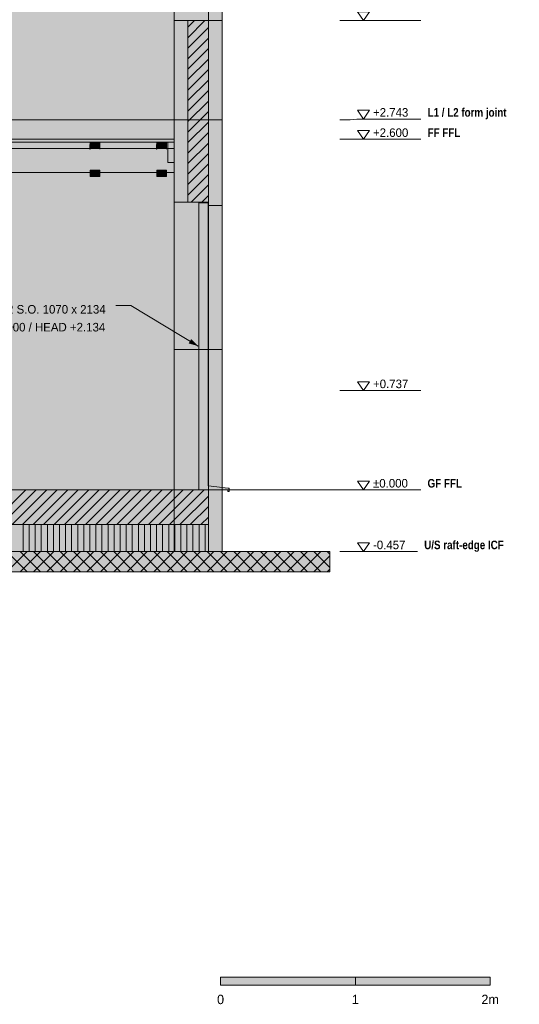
# Model space of a CAD drawing. Header units: millimetres. Extents: x -2519 to 11331, y -3814 to 9252.
# Tile 13 of 14: x 6490 to 10197, y -3814 to 3487. Entities that reach past the tile are written whole.
import ezdxf
from ezdxf.enums import TextEntityAlignment as Align

# ---------------------------------------------------------------- set-up
doc = ezdxf.new("R2010")
doc.units = ezdxf.units.MM
doc.linetypes.add('DASHED', pattern=[1.524, 1.27, -0.254])
for name, color, linetype in [('FILL-C_BDBDBF', 7, 'Continuous'), ('FILL-EPS', 7, 'Continuous'), ('FILL-INK', 7, 'Continuous'), ('FILL-LIGHT', 7, 'Continuous'), ('FILL-MASONRY_FILL', 7, 'Continuous'), ('FILL-STEEL_GREY', 7, 'Continuous'), ('FILL-TIMBER', 7, 'Continuous'), ('FILL-WHITE', 7, 'Continuous'), ('LINE-C_BF9E33', 7, 'Continuous'), ('LINE-CORE', 7, 'Continuous'), ('LINE-INK', 7, 'Continuous'), ('LINE-STEEL-DASH', 7, 'DASHED'), ('LINE-STEEL_GREY', 7, 'Continuous'), ('LINE-TIMBER_DK', 7, 'Continuous'), ('TEXT-INK', 7, 'Continuous'), ('TEXT-STEEL', 7, 'Continuous')]:
    doc.layers.add(name, color=color, linetype=linetype)
doc.styles.add('OpenSansCondensed-Bold', font='OpenSansCondensed-Bold.ttf')

msp = doc.modelspace()

# ---------------------------------------------------------------- hatches: boundary and pattern name
at = {"layer": 'FILL-C_BDBDBF', "true_color": 0xbdbdbf}
h = msp.add_hatch(color=9, dxfattribs=at)
h.dxf.hatch_style = 1
h.paths.add_polyline_path([(7776.9, 3480.2), (7832.4, 3480.2), (7889.9, 3480.2), (7889.9, 2134.1), (7737.5, 2134.1), (7737.5, 3480.2), (7774.2, 3480.2)])
at = {"layer": 'FILL-EPS', "true_color": 0xccffff}
h = msp.add_hatch(color=7, dxfattribs=at)
h.dxf.hatch_style = 1
h.paths.add_polyline_path([(7635.9, 3080.2), (7635.9, 3480.2), (7737.5, 3480.2), (7737.5, 2134.1), (7642.8, 2134.1), (7635.9, 2134.1), (7635.9, 2136.3), (7635.9, 2178.7), (7635.9, 2239.1), (7635.9, 2305.6), (7635.9, 2326.2), (7635.9, 2743.2), (7635.9, 3055.8)])
h = msp.add_hatch(color=7, dxfattribs=at)
h.dxf.hatch_style = 1
h.paths.add_polyline_path([(7991.5, 2529.2), (7991.5, 2519.6), (7991.5, 2484.3), (7991.5, 2454.9), (7991.5, 2431.4), (7991.5, 2385.7), (7991.5, 2239.6), (7991.5, 2109.1), (7891.4, 2109.1), (7891, 2109.1), (7891, 2109.2), (7891, 2134.1), (7889.9, 2134.1), (7889.9, 3480.2), (7945.6, 3480.2), (7991.5, 3480.2), (7991.5, 3430.2), (7991.5, 3380.1), (7991.5, 2743.2)])
h = msp.add_hatch(color=7, dxfattribs=at)
h.dxf.hatch_style = 1
h.paths.add_polyline_path([(7889.9, 0), (7958, 0), (7991.5, 0), (7991.5, -306.5), (7991.5, -457.2), (7958, -457.2), (7889.9, -457.2), (7889.9, -150.8)])
at = {"layer": 'FILL-INK', "true_color": 0x1a1a1a}
h = msp.add_hatch(color=250, dxfattribs=at)
h.dxf.hatch_style = 1
h.paths.add_polyline_path([(7012.6, 2525.8), (7012.5, 2525.8), (7011.4, 2525.8), (7011.4, 2528.3), (7011.4, 2560.6), (7011.4, 2560.6), (7012.6, 2560.6), (7012.6, 2528.3)])
h = msp.add_hatch(color=250, dxfattribs=at)
h.dxf.hatch_style = 1
h.paths.add_polyline_path([(7085.8, 2525.8), (7085.7, 2525.8), (7084.6, 2525.8), (7084.6, 2528.3), (7084.6, 2560.6), (7084.6, 2560.6), (7085.8, 2560.6), (7085.8, 2528.3)])
h = msp.add_hatch(color=250, dxfattribs=at)
h.dxf.hatch_style = 1
h.paths.add_polyline_path([(7506.9, 2525.8), (7506.8, 2525.8), (7505.7, 2525.8), (7505.7, 2528.3), (7505.7, 2560.6), (7505.7, 2560.6), (7506.9, 2560.6), (7506.9, 2528.3)])
h = msp.add_hatch(color=250, dxfattribs=at)
h.dxf.hatch_style = 1
h.paths.add_polyline_path([(7580.1, 2525.8), (7580, 2525.8), (7578.9, 2525.8), (7578.9, 2528.3), (7578.9, 2560.6), (7578.9, 2560.6), (7580.1, 2560.6), (7580.1, 2528.3)])
at = {"layer": 'FILL-INK', "true_color": 0x1a1a1f}
h = msp.add_hatch(color=250, dxfattribs=at)
h.dxf.hatch_style = 1
h.paths.add_polyline_path([(7813.7, 1066.8), (7743.9, 1086.5), (7763.5, 1119.1)])
at = {"layer": 'FILL-INK', "true_color": 0x14141a}
h = msp.add_hatch(color=250, dxfattribs=at)
h.dxf.hatch_style = 1
h.paths.add_polyline_path([(7980.6, -3673), (8980.6, -3673), (8980.6, -3613), (7980.6, -3613)])
at = {"layer": 'FILL-LIGHT', "true_color": 0xcccccf}
h = msp.add_hatch(color=254, dxfattribs=at)
h.dxf.hatch_style = 1
h.paths.add_polyline_path([(2723.9, -257.2), (101.6, -257.2), (101.6, -170.6), (101.6, 0), (5267.5, 0), (7889.9, 0), (7889.9, -86.6), (7889.9, -257.2)])
at = {"layer": 'FILL-MASONRY_FILL', "true_color": 0xe0d9cc}
h = msp.add_hatch(color=254, dxfattribs=at)
h.dxf.hatch_style = 1
h.paths.add_polyline_path([(2628.3, -607.2), (-800, -607.2), (-800, -553.6), (-800, -457.2), (5363.2, -457.2), (8791.5, -457.2), (8791.5, -510.8), (8791.5, -607.2)])
at = {"layer": 'FILL-STEEL_GREY', "true_color": 0x737378}
h = msp.add_hatch(color=8, dxfattribs=at)
h.dxf.hatch_style = 1
h.paths.add_polyline_path([(355.6, 2589.8), (355.6, 2600), (1470, 2600), (2755.6, 2600), (3870, 2600), (5155.6, 2600), (6270, 2600), (7555.6, 2600), (7592.9, 2600), (7635.9, 2600), (7635.9, 2588.2), (7635.9, 2578), (7598.6, 2578), (7555.6, 2578), (6441.2, 2578), (5155.6, 2578), (4041.2, 2578), (2755.6, 2578), (1641.2, 2578), (355.6, 2578)])
at = {"layer": 'FILL-TIMBER', "true_color": 0xedd6a8}
h = msp.add_hatch(color=41, dxfattribs=at)
h.dxf.hatch_style = 1
h.paths.add_polyline_path([(7084.6, 2578), (7084.6, 2555.1), (7084.6, 2531), (7047.8, 2531), (7012.6, 2531), (7012.6, 2553.9), (7012.6, 2578), (7049.4, 2578)])
h = msp.add_hatch(color=41, dxfattribs=at)
h.dxf.hatch_style = 1
h.paths.add_polyline_path([(7578.9, 2578), (7578.9, 2555.1), (7578.9, 2531), (7542.1, 2531), (7506.9, 2531), (7506.9, 2553.9), (7506.9, 2578), (7543.7, 2578)])
h = msp.add_hatch(color=41, dxfattribs=at)
h.dxf.hatch_style = 1
h.paths.add_polyline_path([(7635.9, 2578), (7635.9, 2476.2), (7635.9, 2428), (7620.8, 2428), (7588.9, 2428), (7588.9, 2529.8), (7588.9, 2578), (7604, 2578)])
h = msp.add_hatch(color=41, dxfattribs=at)
h.dxf.hatch_style = 1
h.paths.add_polyline_path([(7084.6, 2372), (7084.6, 2348.8), (7084.6, 2325), (7048.2, 2325), (7012.6, 2325), (7012.6, 2348.2), (7012.6, 2372), (7049, 2372)])
h = msp.add_hatch(color=41, dxfattribs=at)
h.dxf.hatch_style = 1
h.paths.add_polyline_path([(7578.9, 2372), (7578.9, 2348.8), (7578.9, 2325), (7542.5, 2325), (7506.9, 2325), (7506.9, 2348.2), (7506.9, 2372), (7543.3, 2372)])
h = msp.add_hatch(color=41, dxfattribs=at)
h.dxf.hatch_style = 1
h.paths.add_polyline_path([(7819.7, 2129.1), (7888.1, 2129.1), (7889.7, 2129.1), (7889.7, 2127.5), (7889.7, 2059.1), (7889.7, 1363.4), (7889.7, 30), (8038.1, 12.1), (8038.7, 12), (8044.7, 12), (8044.7, 12), (8044.7, 11.9), (8044.7, -12), (8034.7, -12), (8034.7, -12), (8034.7, -12), (8034.7, 0), (7820.5, 0), (7819.7, 0), (7819.7, 0.1), (7819.7, 30), (7819.7, 725.7), (7819.7, 2059.1), (7819.7, 2060.7)])
at = {"layer": 'FILL-TIMBER', "true_color": 0xfced9e}
h = msp.add_hatch(color=41, dxfattribs=at)
h.dxf.hatch_style = 1
h.paths.add_polyline_path([(7889.9, -457.2), (2723.9, -457.2), (101.6, -457.2), (101.6, -423.5), (101.6, -357.2), (101.6, -323.5), (101.6, -257.2), (5267.5, -257.2), (7889.9, -257.2), (7889.9, -290.9), (7889.9, -357.2), (7889.9, -390.9)])
at = {"layer": 'FILL-WHITE', "true_color": 0xffffff}
h = msp.add_hatch(color=7, dxfattribs=at)
h.dxf.hatch_style = 1
h.paths.add_polyline_path([(355.9, 5288.2), (3903.7, 7772.4), (4087.8, 7772.4), (4203.3, 7691.6), (4203.5, 7691.4), (4203.8, 7691.6), (4204.9, 7690.4), (7635.6, 5288.2), (7635.6, 2743.2), (355.9, 2743.2)])
h = msp.add_hatch(color=7, dxfattribs=at)
h.dxf.hatch_style = 1
h.paths.add_polyline_path([(355.9, 5029.2), (365.8, 5029.2), (365.8, 5295.2), (3903.7, 7772.4), (4087.8, 7772.4), (4213.5, 7684.4), (4431.4, 7531.9), (4431.6, 7531.7), (4431.7, 7531.7), (4433, 7530.7), (4433, 7530.7), (4433, 7530.7), (7625.7, 5295.2), (7625.7, 5029.2), (7635.6, 5029.2), (7635.6, 2743.2), (355.9, 2743.2)])
h = msp.add_hatch(color=7, dxfattribs=at)
h.dxf.hatch_style = 1
h.paths.add_polyline_path([(7635.6, 5288.2), (7991.5, 5039), (7991.5, 5039), (7991.5, 5039.1), (7991.5, 5039), (7991.5, 2743.2), (7635.6, 2743.2), (7635.6, 4213.4)])
h = msp.add_hatch(color=7, dxfattribs=at)
h.dxf.hatch_style = 1
h.paths.add_polyline_path([(7635.6, 5029.2), (7635.6, 5029.2), (7635.6, 5029.2), (7635.6, 5029.6), (7635.6, 5029.2), (7991.5, 5029.2), (7991.5, 2743.2), (7635.9, 2743.2), (7635.9, 2742.8), (7635.9, 2743.2), (7635.6, 2743.2)])
h = msp.add_hatch(color=7, dxfattribs=at)
h.dxf.hatch_style = 1
h.paths.add_polyline_path([(7635.9, 2743.2), (7635.9, 5029.2), (7991.5, 5029.2), (7991.5, 2743.2)])
h = msp.add_hatch(color=7, dxfattribs=at)
h.dxf.hatch_style = 1
h.paths.add_polyline_path([(7891, 4724.9), (7891, 3480.2), (7635.9, 3480.2), (7635.9, 4724.9)])
h = msp.add_hatch(color=7, dxfattribs=at)
h.dxf.hatch_style = 1
h.paths.add_polyline_path([(7991.5, 4699.9), (7991.5, 3480.2), (7891, 3480.2), (7891, 4699.9)])
h = msp.add_hatch(color=7, dxfattribs=at)
h.dxf.hatch_style = 1
h.paths.add_polyline_path([(355.9, 0), (355.9, 2743.2), (7635.6, 2743.2), (7635.6, 0)])
h = msp.add_hatch(color=7, dxfattribs=at)
h.dxf.hatch_style = 1
h.paths.add_polyline_path([(7635.6, 2743.2), (7635.6, 0), (355.9, 0), (355.9, 2743.2)])
h = msp.add_hatch(color=7, dxfattribs=at)
h.dxf.hatch_style = 1
h.paths.add_polyline_path([(7635.9, 2743.2), (7991.5, 2743.2), (7991.5, 0), (7635.9, 0), (7635.9, 0), (7635.9, 0), (7635.6, 0), (7635.6, 2743.2), (7635.6, 2743.2), (7635.6, 2743.2), (7635.6, 2744.8), (7635.7, 2744.8)])
h = msp.add_hatch(color=7, dxfattribs=at)
h.dxf.hatch_style = 1
h.paths.add_polyline_path([(7635.6, 2743.2), (7991.5, 2743.2), (7991.5, 0), (7635.6, 0)])
h = msp.add_hatch(color=7, dxfattribs=at)
h.dxf.hatch_style = 1
h.paths.add_polyline_path([(7635.9, 0), (7635.9, 2743.2), (7991.5, 2743.2), (7991.5, 0)])
h = msp.add_hatch(color=7, dxfattribs=at)
h.dxf.hatch_style = 1
h.paths.add_polyline_path([(355.6, 2578), (355.6, 2600), (2755.6, 2600), (5155.6, 2600), (7555.6, 2600), (7635.9, 2600), (7635.9, 2578), (7555.6, 2578), (5155.6, 2578), (2755.6, 2578), (355.6, 2578)])
h = msp.add_hatch(color=7, dxfattribs=at)
h.dxf.hatch_style = 1
h.paths.add_polyline_path([(1555.6, 2600), (2755.6, 2600), (5155.6, 2600), (6355.6, 2600), (7555.6, 2600), (7635.9, 2600), (7635.9, 2578), (7555.6, 2578), (5155.6, 2578), (2755.6, 2578), (1555.6, 2578), (355.6, 2578), (355.6, 2600)])
h = msp.add_hatch(color=7, dxfattribs=at)
h.dxf.hatch_style = 1
h.paths.add_polyline_path([(1555.6, 2600), (3955.6, 2600), (6355.6, 2600), (7555.6, 2600), (7635.9, 2600), (7635.9, 2578), (6355.6, 2578), (3955.6, 2578), (1555.6, 2578), (355.6, 2578), (355.6, 2600)])
h = msp.add_hatch(color=7, dxfattribs=at)
h.dxf.hatch_style = 1
h.paths.add_polyline_path([(1555.6, 2600), (2755.6, 2600), (5155.6, 2600), (6355.6, 2600), (7555.6, 2600), (7635.9, 2600), (7635.9, 2578), (7555.6, 2578), (5155.6, 2578), (2755.6, 2578), (1555.6, 2578), (355.6, 2578), (355.6, 2600)])
h = msp.add_hatch(color=7, dxfattribs=at)
h.dxf.hatch_style = 1
h.paths.add_polyline_path([(1555.6, 2600), (3955.6, 2600), (6355.6, 2600), (7555.6, 2600), (7635.9, 2600), (7635.9, 2578), (6355.6, 2578), (3955.6, 2578), (1555.6, 2578), (355.6, 2578), (355.6, 2600)])
h = msp.add_hatch(color=7, dxfattribs=at)
h.dxf.hatch_style = 1
h.paths.add_polyline_path([(1555.6, 2600), (2755.6, 2600), (5155.6, 2600), (6355.6, 2600), (7555.6, 2600), (7635.9, 2600), (7635.9, 2578), (7555.6, 2578), (5155.6, 2578), (2755.6, 2578), (1555.6, 2578), (355.6, 2578), (355.6, 2600)])
h = msp.add_hatch(color=7, dxfattribs=at)
h.dxf.hatch_style = 1
h.paths.add_polyline_path([(6355.6, 2600), (7555.6, 2600), (7635.9, 2600), (7635.9, 2578), (6355.6, 2578), (5155.6, 2578), (4278, 2578), (4278, 2600)])
h = msp.add_hatch(color=7, dxfattribs=at)
h.dxf.hatch_style = 1
h.paths.add_polyline_path([(7588.9, 2531), (7588.9, 2578), (7635.9, 2578), (7635.9, 2353), (4278, 2353), (4278, 2531)])
h = msp.add_hatch(color=7, dxfattribs=at)
h.dxf.hatch_style = 1
h.paths.add_polyline_path([(7012.6, 2578), (7084.6, 2578), (7084.6, 2531), (7012.6, 2531)])
h = msp.add_hatch(color=7, dxfattribs=at)
h.dxf.hatch_style = 1
h.paths.add_polyline_path([(7084.6, 2578), (7084.6, 2531), (7012.6, 2531), (7012.6, 2578)])
h = msp.add_hatch(color=7, dxfattribs=at)
h.dxf.hatch_style = 1
h.paths.add_polyline_path([(7012.6, 2578), (7084.6, 2578), (7084.6, 2531), (7012.6, 2531)])
h = msp.add_hatch(color=7, dxfattribs=at)
h.dxf.hatch_style = 1
h.paths.add_polyline_path([(7506.9, 2578), (7578.9, 2578), (7578.9, 2531), (7506.9, 2531)])
h = msp.add_hatch(color=7, dxfattribs=at)
h.dxf.hatch_style = 1
h.paths.add_polyline_path([(7578.9, 2578), (7578.9, 2531), (7506.9, 2531), (7506.9, 2578)])
h = msp.add_hatch(color=7, dxfattribs=at)
h.dxf.hatch_style = 1
h.paths.add_polyline_path([(7506.9, 2578), (7578.9, 2578), (7578.9, 2531), (7506.9, 2531)])
h = msp.add_hatch(color=7, dxfattribs=at)
h.dxf.hatch_style = 1
h.paths.add_polyline_path([(4278, 2531), (7635.9, 2531), (7635.9, 2353), (4278, 2353)])
h = msp.add_hatch(color=7, dxfattribs=at)
h.dxf.hatch_style = 1
h.paths.add_polyline_path([(7012.6, 2372), (7084.6, 2372), (7084.6, 2325), (7012.6, 2325)])
h = msp.add_hatch(color=7, dxfattribs=at)
h.dxf.hatch_style = 1
h.paths.add_polyline_path([(7084.6, 2372), (7084.6, 2325), (7012.6, 2325), (7012.6, 2372)])
h = msp.add_hatch(color=7, dxfattribs=at)
h.dxf.hatch_style = 1
h.paths.add_polyline_path([(7012.6, 2372), (7084.6, 2372), (7084.6, 2325), (7012.6, 2325)])
h = msp.add_hatch(color=7, dxfattribs=at)
h.dxf.hatch_style = 1
h.paths.add_polyline_path([(7506.9, 2372), (7578.9, 2372), (7578.9, 2325), (7506.9, 2325)])
h = msp.add_hatch(color=7, dxfattribs=at)
h.dxf.hatch_style = 1
h.paths.add_polyline_path([(7578.9, 2372), (7578.9, 2325), (7506.9, 2325), (7506.9, 2372)])
h = msp.add_hatch(color=7, dxfattribs=at)
h.dxf.hatch_style = 1
h.paths.add_polyline_path([(7506.9, 2372), (7578.9, 2372), (7578.9, 2325), (7506.9, 2325)])
h = msp.add_hatch(color=7, dxfattribs=at)
h.dxf.hatch_style = 1
h.paths.add_polyline_path([(7891, 2134.1), (7891, 1041.8), (7635.9, 1041.8), (7635.9, 2134.1)])
h = msp.add_hatch(color=7, dxfattribs=at)
h.dxf.hatch_style = 1
h.paths.add_polyline_path([(7635.9, 2134.1), (7891, 2134.1), (7891, 1041.8), (7635.9, 1041.8)])
h = msp.add_hatch(color=7, dxfattribs=at)
h.dxf.hatch_style = 1
h.paths.add_polyline_path([(7891, 2134.1), (7891, 1041.8), (7635.9, 1041.8), (7635.9, 2134.1)])
h = msp.add_hatch(color=7, dxfattribs=at)
h.dxf.hatch_style = 1
h.paths.add_polyline_path([(7635.9, 2134.1), (7891, 2134.1), (7891, 1041.8), (7635.9, 1041.8)])
h = msp.add_hatch(color=7, dxfattribs=at)
h.dxf.hatch_style = 1
h.paths.add_polyline_path([(7891, 2134.1), (7891, 0), (7635.9, 0), (7635.9, 2134.1)])
h = msp.add_hatch(color=7, dxfattribs=at)
h.dxf.hatch_style = 1
h.paths.add_polyline_path([(7991.5, 2109.1), (7991.5, 1041.8), (7891, 1041.8), (7891, 2109.1)])
h = msp.add_hatch(color=7, dxfattribs=at)
h.dxf.hatch_style = 1
h.paths.add_polyline_path([(7891, 1041.8), (7891, 2109.1), (7991.5, 2109.1), (7991.5, 1041.8)])
h = msp.add_hatch(color=7, dxfattribs=at)
h.dxf.hatch_style = 1
h.paths.add_polyline_path([(7991.5, 2109.1), (7991.5, 1041.8), (7891, 1041.8), (7891, 2109.1)])
h = msp.add_hatch(color=7, dxfattribs=at)
h.dxf.hatch_style = 1
h.paths.add_polyline_path([(7891, 1041.8), (7891, 2109.1), (7991.5, 2109.1), (7991.5, 1041.8)])
h = msp.add_hatch(color=7, dxfattribs=at)
h.dxf.hatch_style = 1
h.paths.add_polyline_path([(7991.5, 2109.1), (7991.5, 0), (7891, 0), (7891, 2109.1)])
h = msp.add_hatch(color=7, dxfattribs=at)
h.dxf.hatch_style = 1
h.paths.add_polyline_path([(101.6, 0), (7889.9, 0), (7889.9, -257.2), (101.6, -257.2)])
h = msp.add_hatch(color=7, dxfattribs=at)
h.dxf.hatch_style = 1
h.paths.add_polyline_path([(355.9, -457.2), (355.9, 0), (7635.6, 0), (7635.6, -457.2), (355.9, -457.2)])
h = msp.add_hatch(color=7, dxfattribs=at)
h.dxf.hatch_style = 1
h.paths.add_polyline_path([(355.9, 0), (455.4, 0), (457.4, 0), (7635.6, 0), (7635.6, -457.2), (457.4, -457.2), (355.9, -457.2)])
h = msp.add_hatch(color=7, dxfattribs=at)
h.dxf.hatch_style = 1
h.paths.add_polyline_path([(7635.6, 0), (7991.5, 0), (7991.5, -457.2), (7635.6, -457.2)])
h = msp.add_hatch(color=7, dxfattribs=at)
h.dxf.hatch_style = 1
h.paths.add_polyline_path([(7889.9, 0), (7889.9, -457.2), (7635.6, -457.2), (7635.6, 0)])
h = msp.add_hatch(color=7, dxfattribs=at)
h.dxf.hatch_style = 1
h.paths.add_polyline_path([(7991.5, 0), (7991.5, -457.2), (7889.9, -457.2), (7889.9, 0)])
h = msp.add_hatch(color=7, dxfattribs=at)
h.dxf.hatch_style = 1
h.paths.add_polyline_path([(7889.9, -457.2), (7889.9, 0), (7991.5, 0), (7991.5, -457.2)])
h = msp.add_hatch(color=7, dxfattribs=at)
h.dxf.hatch_style = 1
h.paths.add_polyline_path([(8980.6, -3673), (9980.6, -3673), (9980.6, -3613), (8980.6, -3613)])

# ---------------------------------------------------------------- linework, layer by layer
at = {"layer": 'LINE-C_BF9E33', "lineweight": 5}
for p, q in [((6515.8, -457.2), (6515.8, -257.2)), ((6560.7, -457.2), (6560.7, -257.2)), ((6605.8, -457.2), (6605.8, -257.2)), ((6650.7, -457.2), (6650.7, -257.2)), ((6695.7, -457.2), (6695.7, -257.2)), ((6740.8, -457.2), (6740.8, -257.2)), ((6785.8, -457.2), (6785.8, -257.2)), ((6830.8, -457.2), (6830.8, -257.2)), ((6875.7, -457.2), (6875.7, -257.2)), ((6920.8, -457.2), (6920.8, -257.2)), ((6965.8, -457.2), (6965.8, -257.2)), ((7010.7, -457.2), (7010.7, -257.2)), ((7055.8, -457.2), (7055.8, -257.2)), ((7100.7, -457.2), (7100.7, -257.2)), ((7145.7, -457.2), (7145.7, -257.2)), ((7190.8, -457.2), (7190.8, -257.2)), ((7235.8, -457.2), (7235.8, -257.2)), ((7280.8, -457.2), (7280.8, -257.2)), ((7325.7, -457.2), (7325.7, -257.2)), ((7370.8, -457.2), (7370.8, -257.2)), ((7415.8, -457.2), (7415.8, -257.2)), ((7460.7, -457.2), (7460.7, -257.2)), ((7505.8, -457.2), (7505.8, -257.2)), ((7550.7, -457.2), (7550.7, -257.2)), ((7595.7, -457.2), (7595.7, -257.2)), ((7640.8, -457.2), (7640.8, -257.2)), ((7685.8, -457.2), (7685.8, -257.2)), ((7730.8, -457.2), (7730.8, -257.2)), ((7775.7, -457.2), (7775.7, -257.2)), ((7820.8, -457.2), (7820.8, -257.2)), ((7865.8, -457.2), (7865.8, -257.2))]:
    msp.add_line(p, q, dxfattribs=at)
at = {"layer": 'LINE-CORE', "lineweight": 5}
for points in [[(355.9, 5288.2), (3903.7, 7772.4), (4087.8, 7772.4), (4203.3, 7691.6), (4203.5, 7691.4), (4203.8, 7691.6), (4204.9, 7690.4), (7635.6, 5288.2), (7635.6, 2743.2), (355.9, 2743.2)], [(355.9, 5029.2), (365.8, 5029.2), (365.8, 5295.2), (3903.7, 7772.4), (4087.8, 7772.4), (4213.5, 7684.4), (4431.4, 7531.9), (4431.6, 7531.7), (4431.7, 7531.7), (4433, 7530.7), (4433, 7530.7), (4433, 7530.7), (7625.7, 5295.2), (7625.7, 5029.2), (7635.6, 5029.2), (7635.6, 2743.2), (355.9, 2743.2)], [(7635.6, 5288.2), (7991.5, 5039), (7991.5, 5039), (7991.5, 5039.1), (7991.5, 5039), (7991.5, 2743.2), (7991.5, 2743.2), (7635.6, 2743.2), (7635.6, 4213.4), (7635.6, 4213.4)], [(7635.6, 5029.2), (7635.6, 5029.2), (7635.6, 5029.2), (7635.6, 5029.6), (7635.6, 5029.2), (7991.5, 5029.2), (7991.5, 5029.2), (7991.5, 2743.2), (7991.5, 2743.2), (7635.9, 2743.2), (7635.9, 2742.8), (7635.9, 2743.2), (7635.6, 2743.2)], [(7635.9, 2743.2), (7635.9, 5029.2), (7991.5, 5029.2), (7991.5, 5029.2), (7991.5, 2743.2), (7635.9, 2743.2)], [(7891, 4724.9), (7891, 3480.2), (7891, 3480.2), (7635.9, 3480.2), (7635.9, 4724.9), (7635.9, 4724.9)], [(7991.5, 4699.9), (7991.5, 3480.2), (7891, 3480.2), (7891, 4699.9)], [(355.9, 0), (355.9, 2743.2), (7635.6, 2743.2), (7635.6, 2743.2), (7635.6, 2743.2), (7635.6, 0), (355.9, 0)], [(7635.6, 2743.2), (7635.6, 0), (7635.6, 0), (7635.6, 0), (355.9, 0), (355.9, 2743.2)], [(7635.9, 2743.2), (7991.5, 2743.2), (7991.5, 0), (7991.5, 0), (7991.5, 0), (7635.9, 0), (7635.9, 0), (7635.9, 0), (7635.6, 0), (7635.6, 2743.2), (7635.6, 2743.2), (7635.6, 2743.2), (7635.6, 2744.8), (7635.7, 2744.8)], [(7635.6, 2743.2), (7991.5, 2743.2), (7991.5, 0), (7635.6, 0)], [(7635.9, 0), (7635.9, 2743.2), (7991.5, 2743.2), (7991.5, 2743.2), (7991.5, 0), (7635.9, 0)], [(355.6, 2578), (355.6, 2600), (2755.6, 2600), (2755.6, 2600), (5155.6, 2600), (5155.6, 2600), (7555.6, 2600), (7555.6, 2600), (7635.9, 2600), (7635.9, 2578), (7555.6, 2578), (5155.6, 2578), (5155.6, 2578), (2755.6, 2578), (2755.6, 2578), (355.6, 2578), (355.6, 2578), (355.6, 2578)], [(1555.6, 2600), (2755.6, 2600), (5155.6, 2600), (6355.6, 2600), (7555.6, 2600), (7635.9, 2600), (7635.9, 2578), (7555.6, 2578), (5155.6, 2578), (2755.6, 2578), (1555.6, 2578), (355.6, 2578), (355.6, 2600)], [(1555.6, 2600), (3955.6, 2600), (6355.6, 2600), (7555.6, 2600), (7635.9, 2600), (7635.9, 2578), (6355.6, 2578), (3955.6, 2578), (1555.6, 2578), (355.6, 2578), (355.6, 2600)], [(1555.6, 2600), (2755.6, 2600), (5155.6, 2600), (6355.6, 2600), (7555.6, 2600), (7635.9, 2600), (7635.9, 2578), (7555.6, 2578), (5155.6, 2578), (2755.6, 2578), (1555.6, 2578), (355.6, 2578), (355.6, 2600)], [(1555.6, 2600), (3955.6, 2600), (6355.6, 2600), (7555.6, 2600), (7635.9, 2600), (7635.9, 2578), (6355.6, 2578), (3955.6, 2578), (1555.6, 2578), (355.6, 2578), (355.6, 2600)], [(1555.6, 2600), (2755.6, 2600), (5155.6, 2600), (6355.6, 2600), (7555.6, 2600), (7635.9, 2600), (7635.9, 2578), (7555.6, 2578), (5155.6, 2578), (2755.6, 2578), (1555.6, 2578), (355.6, 2578), (355.6, 2600)], [(6355.6, 2600), (7555.6, 2600), (7635.9, 2600), (7635.9, 2578), (6355.6, 2578), (5155.6, 2578), (4278, 2578), (4278, 2600)], [(7588.9, 2531), (7588.9, 2578), (7635.9, 2578), (7635.9, 2578), (7635.9, 2578), (7635.9, 2578), (7635.9, 2353), (4278, 2353), (4278, 2531)], [(7012.6, 2578), (7084.6, 2578), (7084.6, 2531), (7012.6, 2531)], [(7084.6, 2578), (7084.6, 2531), (7012.6, 2531), (7012.6, 2578)], [(7012.6, 2578), (7084.6, 2578), (7084.6, 2531), (7012.6, 2531)], [(7506.9, 2578), (7578.9, 2578), (7578.9, 2531), (7506.9, 2531)], [(7578.9, 2578), (7578.9, 2531), (7506.9, 2531), (7506.9, 2578)], [(7506.9, 2578), (7578.9, 2578), (7578.9, 2531), (7506.9, 2531)], [(4278, 2531), (7635.9, 2531), (7635.9, 2353), (4278, 2353)], [(7012.6, 2372), (7084.6, 2372), (7084.6, 2325), (7012.6, 2325)], [(7084.6, 2372), (7084.6, 2325), (7012.6, 2325), (7012.6, 2372)], [(7012.6, 2372), (7084.6, 2372), (7084.6, 2325), (7012.6, 2325)], [(7506.9, 2372), (7578.9, 2372), (7578.9, 2325), (7506.9, 2325)], [(7578.9, 2372), (7578.9, 2325), (7506.9, 2325), (7506.9, 2372)], [(7506.9, 2372), (7578.9, 2372), (7578.9, 2325), (7506.9, 2325)], [(7891, 2134.1), (7891, 1041.8), (7635.9, 1041.8), (7635.9, 2134.1)], [(7635.9, 2134.1), (7891, 2134.1), (7891, 1041.8), (7635.9, 1041.8)], [(7891, 2134.1), (7891, 1041.8), (7635.9, 1041.8), (7635.9, 2134.1)], [(7635.9, 2134.1), (7891, 2134.1), (7891, 1041.8), (7635.9, 1041.8)], [(7891, 2134.1), (7891, 0), (7635.9, 0), (7635.9, 2134.1)], [(7991.5, 2109.1), (7991.5, 1041.8), (7991.5, 1041.8), (7891, 1041.8), (7891, 2109.1), (7891, 2109.1)], [(7891, 1041.8), (7891, 2109.1), (7991.5, 2109.1), (7991.5, 2109.1), (7991.5, 1041.8), (7891, 1041.8)], [(7991.5, 2109.1), (7991.5, 1041.8), (7991.5, 1041.8), (7891, 1041.8), (7891, 2109.1), (7891, 2109.1)], [(7891, 1041.8), (7891, 2109.1), (7991.5, 2109.1), (7991.5, 2109.1), (7991.5, 1041.8), (7891, 1041.8)], [(7991.5, 2109.1), (7991.5, 0), (7991.5, 0), (7891, 0), (7891, 2109.1)], [(101.6, 0), (7889.9, 0), (7889.9, -257.2), (101.6, -257.2), (101.6, -257.2)], [(355.9, -457.2), (355.9, 0), (7635.6, 0), (7635.6, 0), (7635.6, -457.2), (355.9, -457.2), (355.9, -457.2), (355.9, -457.2)], [(355.9, 0), (355.9, 0), (355.9, 0), (455.4, 0), (457.4, 0), (457.4, 0), (7635.6, 0), (7635.6, -457.2), (457.4, -457.2), (457.4, -457.2), (457.4, -457.2), (355.9, -457.2), (355.9, 0)], [(7635.6, 0), (7991.5, 0), (7991.5, 0), (7991.5, -457.2), (7635.6, -457.2)], [(7889.9, 0), (7889.9, -457.2), (7889.9, -457.2), (7635.6, -457.2), (7635.6, 0), (7635.6, 0)], [(7991.5, 0), (7991.5, -457.2), (7991.5, -457.2), (7889.9, -457.2), (7889.9, 0), (7889.9, 0)], [(7889.9, -457.2), (7889.9, 0), (7991.5, 0), (7991.5, 0), (7991.5, -457.2), (7889.9, -457.2)]]:
    msp.add_lwpolyline(points, close=True, dxfattribs=at)
at = {"layer": 'LINE-INK', "lineweight": 5}
for p, q in [((8866.5, 3480), (8941.5, 3480)), ((8941.5, 3480), (8991.5, 3480)), ((8991.5, 3480), (9466.3, 3480)), ((8866.5, 2743), (8941.5, 2743)), ((8941.5, 2743), (8991.5, 2750)), ((8991.5, 2750), (9466.3, 2750)), ((8866.5, 2600), (8941.5, 2600)), ((8941.5, 2600), (8991.5, 2600)), ((8991.5, 2600), (9466.3, 2600)), ((7313.7, 1366.8), (7203.7, 1366.8)), ((7813.7, 1066.8), (7313.7, 1366.8)), ((8866.5, 737), (8941.5, 737)), ((8941.5, 737), (8991.5, 737)), ((8991.5, 737), (9466.3, 737)), ((8866.5, 0), (8941.5, 0)), ((8941.5, 0), (8991.5, 0)), ((8991.5, 0), (9466.3, 0)), ((8866.5, -457), (8941.5, -457)), ((8941.5, -457), (8991.5, -457)), ((8991.5, -457), (9441.5, -457))]:
    msp.add_line(p, q, dxfattribs=at)
for points in [[(9041.5, 3480), (8996.5, 3545), (9086.5, 3545)], [(7635.9, 3080.2), (7635.9, 3480.2), (7737.5, 3480.2), (7737.5, 2134.1), (7642.8, 2134.1), (7635.9, 2134.1), (7635.9, 2136.3), (7635.9, 2178.7), (7635.9, 2239.1), (7635.9, 2305.6), (7635.9, 2326.2), (7635.9, 2743.2), (7635.9, 3055.8)], [(7991.5, 2431.4), (7991.5, 2385.7), (7991.5, 2239.6), (7991.5, 2109.1), (7891.4, 2109.1), (7891, 2109.1), (7891, 2109.2), (7891, 2134.1), (7889.9, 2134.1), (7737.5, 2134.1), (7642.8, 2134.1), (7635.9, 2134.1), (7635.9, 2136.3), (7635.9, 2178.7), (7635.9, 2239.1), (7635.9, 2305.6), (7635.9, 2326.2), (7635.9, 2743.2), (7635.9, 3055.8), (7635.9, 3080.2), (7635.9, 3480.2), (7737.5, 3480.2), (7774.2, 3480.2), (7776.9, 3480.2), (7832.4, 3480.2), (7889.9, 3480.2), (7945.6, 3480.2), (7991.5, 3480.2), (7991.5, 3430.2), (7991.5, 3380.1), (7991.5, 2743.2), (7991.5, 2529.2), (7991.5, 2519.6), (7991.5, 2484.3), (7991.5, 2454.9)], [(7776.9, 3480.2), (7832.4, 3480.2), (7889.9, 3480.2), (7889.9, 2134.1), (7737.5, 2134.1), (7737.5, 3480.2), (7774.2, 3480.2)], [(7991.5, 2529.2), (7991.5, 2519.6), (7991.5, 2484.3), (7991.5, 2454.9), (7991.5, 2431.4), (7991.5, 2385.7), (7991.5, 2239.6), (7991.5, 2109.1), (7891.4, 2109.1), (7891, 2109.1), (7891, 2109.2), (7891, 2134.1), (7889.9, 2134.1), (7889.9, 3480.2), (7945.6, 3480.2), (7991.5, 3480.2), (7991.5, 3430.2), (7991.5, 3380.1), (7991.5, 2743.2)], [(9041.5, 2750), (8996.5, 2815), (9086.5, 2815)], [(9041.5, 2600), (8996.5, 2665), (9086.5, 2665)], [(355.6, 2589.8), (355.6, 2600), (1470, 2600), (2755.6, 2600), (3870, 2600), (5155.6, 2600), (6270, 2600), (7555.6, 2600), (7592.9, 2600), (7635.9, 2600), (7635.9, 2588.2), (7635.9, 2578), (7598.6, 2578), (7555.6, 2578), (6441.2, 2578), (5155.6, 2578), (4041.2, 2578), (2755.6, 2578), (1641.2, 2578), (355.6, 2578)], [(7012.6, 2525.8), (7012.5, 2525.8), (7011.4, 2525.8), (7011.4, 2528.3), (7011.4, 2560.6), (7011.4, 2560.6), (7012.6, 2560.6), (7012.6, 2528.3)], [(7084.6, 2578), (7084.6, 2555.1), (7084.6, 2531), (7047.8, 2531), (7012.6, 2531), (7012.6, 2553.9), (7012.6, 2578), (7049.4, 2578)], [(7085.8, 2525.8), (7085.7, 2525.8), (7084.6, 2525.8), (7084.6, 2528.3), (7084.6, 2560.6), (7084.6, 2560.6), (7085.8, 2560.6), (7085.8, 2528.3)], [(7506.9, 2525.8), (7506.8, 2525.8), (7505.7, 2525.8), (7505.7, 2528.3), (7505.7, 2560.6), (7505.7, 2560.6), (7506.9, 2560.6), (7506.9, 2528.3)], [(7578.9, 2578), (7578.9, 2555.1), (7578.9, 2531), (7542.1, 2531), (7506.9, 2531), (7506.9, 2553.9), (7506.9, 2578), (7543.7, 2578)], [(7580.1, 2525.8), (7580, 2525.8), (7578.9, 2525.8), (7578.9, 2528.3), (7578.9, 2560.6), (7578.9, 2560.6), (7580.1, 2560.6), (7580.1, 2528.3)], [(7635.9, 2578), (7635.9, 2476.2), (7635.9, 2428), (7620.8, 2428), (7588.9, 2428), (7588.9, 2529.8), (7588.9, 2578), (7604, 2578)], [(7084.6, 2372), (7084.6, 2348.8), (7084.6, 2325), (7048.2, 2325), (7012.6, 2325), (7012.6, 2348.2), (7012.6, 2372), (7049, 2372)], [(7578.9, 2372), (7578.9, 2348.8), (7578.9, 2325), (7542.5, 2325), (7506.9, 2325), (7506.9, 2348.2), (7506.9, 2372), (7543.3, 2372)], [(7819.7, 2129.1), (7888.1, 2129.1), (7889.7, 2129.1), (7889.7, 2127.5), (7889.7, 2059.1), (7889.7, 1363.4), (7889.7, 30), (8038.1, 12.1), (8038.7, 12), (8044.7, 12), (8044.7, 12), (8044.7, 11.9), (8044.7, -12), (8034.7, -12), (8034.7, -12), (8034.7, -12), (8034.7, 0), (7820.5, 0), (7819.7, 0), (7819.7, 0.1), (7819.7, 30), (7819.7, 725.7), (7819.7, 2059.1), (7819.7, 2060.7)], [(9041.5, 737), (8996.5, 802), (9086.5, 802)], [(2723.9, -257.2), (101.6, -257.2), (101.6, -170.6), (101.6, 0), (5267.5, 0), (7889.9, 0), (7889.9, -86.6), (7889.9, -257.2)], [(7889.9, 0), (7958, 0), (7991.5, 0), (7991.5, -306.5), (7991.5, -457.2), (7958, -457.2), (7889.9, -457.2), (7889.9, -150.8)], [(7991.5, -457.2), (7958, -457.2), (7889.9, -457.2), (7889.9, -150.8), (7889.9, 0), (7958, 0), (7991.5, 0), (7991.5, -306.5)], [(9041.5, 0), (8996.5, 65), (9086.5, 65)], [(7889.9, -457.2), (2723.9, -457.2), (101.6, -457.2), (101.6, -423.5), (101.6, -357.2), (101.6, -323.5), (101.6, -257.2), (5267.5, -257.2), (7889.9, -257.2), (7889.9, -290.9), (7889.9, -357.2), (7889.9, -390.9)], [(9041.5, -457), (8996.5, -392), (9086.5, -392)], [(2628.3, -607.2), (-800, -607.2), (-800, -553.6), (-800, -457.2), (5363.2, -457.2), (8791.5, -457.2), (8791.5, -510.8), (8791.5, -607.2)], [(7980.6, -3673), (8980.6, -3673), (8980.6, -3613), (7980.6, -3613)], [(8980.6, -3673), (9980.6, -3673), (9980.6, -3613), (8980.6, -3613)]]:
    msp.add_lwpolyline(points, close=True, dxfattribs=at)
at = {"layer": 'LINE-STEEL-DASH', "lineweight": 5}
msp.add_line((-1200, 0), (9191.5, 0), dxfattribs=at)
at = {"layer": 'LINE-STEEL_GREY', "lineweight": 5}
for p, q in [((7737.5, 3353.2), (7864.5, 3480.2)), ((7737.5, 3431), (7786.7, 3480.2)), ((7737.5, 3275.4), (7889.9, 3427.8)), ((7737.5, 3197.6), (7889.9, 3350)), ((7737.5, 3119.9), (7889.9, 3272.3)), ((7737.5, 3042.1), (7889.9, 3194.5)), ((7737.5, 2964.3), (7889.9, 3116.7)), ((7737.5, 2886.5), (7889.9, 3038.9)), ((7737.5, 2808.7), (7889.9, 2961.1)), ((7737.5, 2730.9), (7889.9, 2883.3)), ((7737.5, 2653.2), (7889.9, 2805.6)), ((7737.5, 2575.4), (7889.9, 2727.8)), ((7737.5, 2497.6), (7889.9, 2650)), ((7737.5, 2419.8), (7889.9, 2572.2)), ((7737.5, 2342), (7889.9, 2494.4)), ((7737.5, 2264.3), (7889.9, 2416.7)), ((7737.5, 2186.5), (7889.9, 2338.9)), ((7762.9, 2134.1), (7889.9, 2261.1)), ((7840.7, 2134.1), (7889.9, 2183.3)), ((6278.4, -257.2), (6535.6, 0)), ((6356.2, -257.2), (6613.4, 0)), ((6433.9, -257.2), (6691.1, 0)), ((6511.7, -257.2), (6768.9, 0)), ((6589.5, -257.2), (6846.7, 0)), ((6667.3, -257.2), (6924.5, 0)), ((6745.1, -257.2), (7002.3, 0)), ((6822.9, -257.2), (7080.1, 0)), ((6900.6, -257.2), (7157.8, 0)), ((6978.4, -257.2), (7235.6, 0)), ((7056.2, -257.2), (7313.4, 0)), ((7134, -257.2), (7391.2, 0)), ((7211.8, -257.2), (7469, 0)), ((7289.5, -257.2), (7546.7, 0)), ((7367.3, -257.2), (7624.5, 0)), ((7445.1, -257.2), (7702.3, 0)), ((7522.9, -257.2), (7780.1, 0)), ((7600.7, -257.2), (7857.9, 0)), ((7678.5, -257.2), (7889.9, -45.8)), ((7756.2, -257.2), (7889.9, -123.5)), ((7834, -257.2), (7889.9, -201.3))]:
    msp.add_line(p, q, dxfattribs=at)
at = {"layer": 'LINE-TIMBER_DK', "lineweight": 5}
for p, q in [((6395.6, -607.2), (6545.6, -457.2)), ((6395.6, -457.2), (6545.6, -607.2)), ((6494.6, -607.2), (6644.6, -457.2)), ((6494.6, -457.2), (6644.6, -607.2)), ((6593.6, -607.2), (6743.6, -457.2)), ((6593.6, -457.2), (6743.6, -607.2)), ((6692.6, -607.2), (6842.6, -457.2)), ((6692.6, -457.2), (6842.6, -607.2)), ((6791.6, -607.2), (6941.6, -457.2)), ((6791.6, -457.2), (6941.6, -607.2)), ((6890.6, -607.2), (7040.6, -457.2)), ((6890.6, -457.2), (7040.6, -607.2)), ((6989.6, -607.2), (7139.6, -457.2)), ((6989.6, -457.2), (7139.6, -607.2)), ((7088.6, -607.2), (7238.6, -457.2)), ((7088.6, -457.2), (7238.6, -607.2)), ((7187.6, -607.2), (7337.6, -457.2)), ((7187.6, -457.2), (7337.6, -607.2)), ((7286.6, -607.2), (7436.6, -457.2)), ((7286.6, -457.2), (7436.6, -607.2)), ((7385.6, -607.2), (7535.6, -457.2)), ((7385.6, -457.2), (7535.6, -607.2)), ((7484.6, -607.2), (7634.6, -457.2)), ((7484.6, -457.2), (7634.6, -607.2)), ((7583.6, -607.2), (7733.6, -457.2)), ((7583.6, -457.2), (7733.6, -607.2)), ((7682.6, -607.2), (7832.6, -457.2)), ((7682.6, -457.2), (7832.6, -607.2)), ((7781.6, -607.2), (7931.6, -457.2)), ((7781.6, -457.2), (7931.6, -607.2)), ((7880.5, -607.2), (8030.5, -457.2)), ((7880.5, -457.2), (8030.5, -607.2)), ((7979.5, -607.2), (8129.5, -457.2)), ((7979.5, -457.2), (8129.5, -607.2)), ((8078.5, -607.2), (8228.5, -457.2)), ((8078.5, -457.2), (8228.5, -607.2)), ((8177.5, -607.2), (8327.5, -457.2)), ((8177.5, -457.2), (8327.5, -607.2)), ((8276.5, -607.2), (8426.5, -457.2)), ((8276.5, -457.2), (8426.5, -607.2)), ((8375.5, -607.2), (8525.5, -457.2)), ((8375.5, -457.2), (8525.5, -607.2)), ((8474.5, -607.2), (8624.5, -457.2)), ((8474.5, -457.2), (8624.5, -607.2)), ((8573.5, -607.2), (8723.5, -457.2)), ((8573.5, -457.2), (8723.5, -607.2)), ((8672.5, -457.2), (8791.5, -576.2)), ((8672.5, -607.2), (8791.5, -488.2)), ((8771.5, -457.2), (8791.5, -477.2)), ((8771.5, -607.2), (8791.5, -587.2))]:
    msp.add_line(p, q, dxfattribs=at)

# ---------------------------------------------------------------- texts
at = {"layer": 'TEXT-INK'}
for s, p in [('+2.743', (9111.5, 2767.5)), ('+2.600', (9111.5, 2617.5)), ('U1-L1-D2 S.O. 1070 x 2134', (6075.4, 1307.3)), ('SILL ±0.000 / HEAD +2.134', (6075.4, 1175)), ('+0.737', (9111.5, 754.5)), ('±0.000', (9111.5, 17.5)), ('-0.457', (9111.5, -439.5))]:
    msp.add_text(s, height=63.5, dxfattribs=at).set_placement(p)
for s, height, p in [('0', 69.8, (7980.6, -3813)), ('1', 69.8, (8980.6, -3813)), ('2m', 69.85, (9980.6, -3813))]:
    msp.add_text(s, height=height, dxfattribs=at).set_placement(p, align=Align.CENTER)
at = {"layer": 'TEXT-STEEL', "style": 'OpenSansCondensed-Bold'}
for s, p in [('L1 / L2 form joint', (9516.3, 2767.5)), ('FF FFL', (9516.3, 2617.5)), ('GF FFL', (9516.3, 17.5)), ('U/S raft-edge ICF', (9491.5, -439.5))]:
    msp.add_text(s, height=63.5, dxfattribs=at).set_placement(p)

doc.saveas('drawing.dxf')
